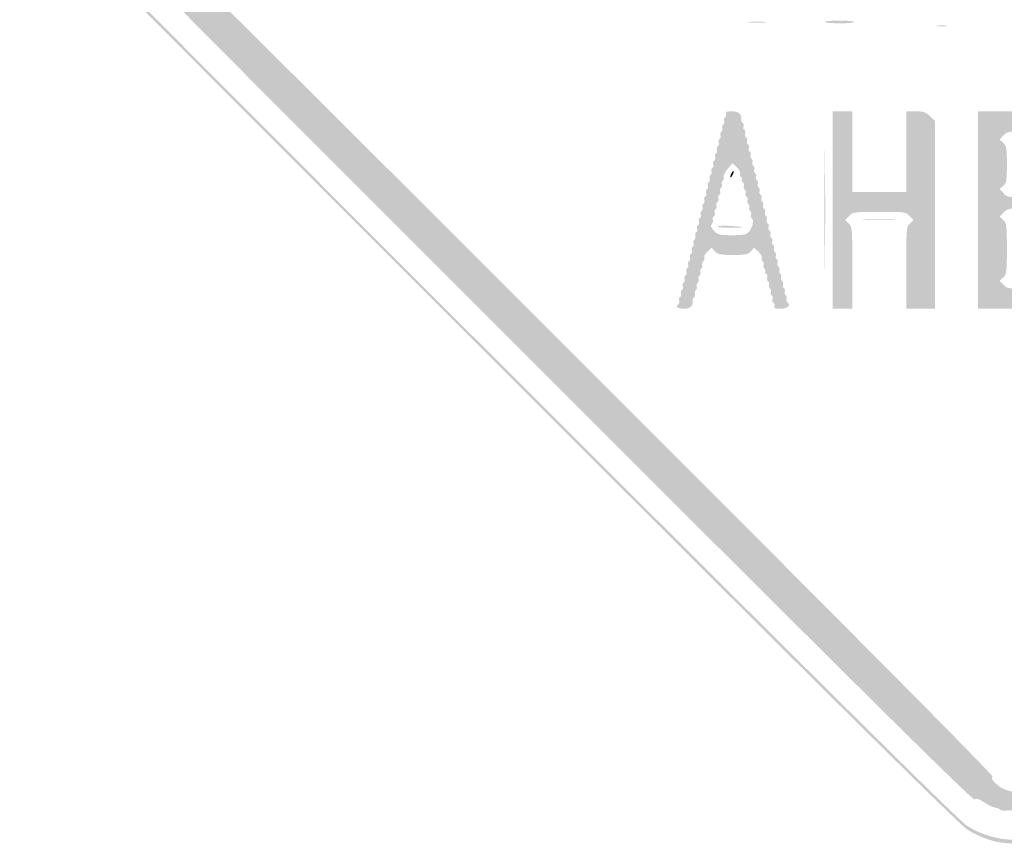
# Model space of a CAD drawing. Header units: inches. Extents: x -26.1 to 25.6, y -25.5 to 25.5.
# Tile 1 of 8: x -26.1 to -0.3, y -25.5 to -3.8. Entities that reach past the tile are written whole.
import ezdxf

# ---------------------------------------------------------------- set-up
doc = ezdxf.new("R2010")
doc.units = ezdxf.units.IN
doc.header["$MEASUREMENT"] = 0

msp = doc.modelspace()

# ---------------------------------------------------------------- hatches: boundary and pattern name
h = msp.add_hatch(color=7)
edge = h.paths.add_edge_path()
edge.add_spline(control_points=[(-0.644, -25.362), (-0.834, -25.31), (-1.112, -25.184), (-1.28, -25.074), (-1.494, -24.934), (-4.857, -21.604), (-13.096, -13.37), (-19.431, -7.041), (-24.715, -1.735), (-24.84, -1.579), (-25.178, -1.157), (-25.348, -0.785), (-25.415, -0.316), (-25.466, 0.035), (-25.463, 0.135), (-25.392, 0.464), (-25.226, 1.239), (-26.136, 0.288), (-13.135, 13.276)], knot_values=[0, 0, 0, 0, 1, 1, 1, 2, 2, 2, 3, 3, 3, 4, 4, 4, 5, 5, 5, 6, 6, 6, 6], degree=3, periodic=0)
edge.add_line((-13.135, 13.276), (-1.296, 25.104))
edge.add_line((-1.296, 25.104), (-0.964, 25.234))
edge.add_spline(control_points=[(-0.964, 25.234), (-0.48, 25.425), (-0.074, 25.482), (0.326, 25.416), (0.675, 25.358), (1.173, 25.164), (1.367, 25.011), (1.432, 24.959), (6.773, 19.634), (13.237, 13.177), (24.952, 1.475), (24.99, 1.437), (25.175, 1.061), (25.632, 0.135), (25.512, -0.754), (24.816, -1.603), (24.365, -2.153), (1.6, -24.862), (1.32, -25.041), (0.713, -25.429), (0.01, -25.544), (-0.644, -25.362)], knot_values=[0, 0, 0, 0, 1, 1, 1, 2, 2, 2, 3, 3, 3, 4, 4, 4, 5, 5, 5, 6, 6, 6, 7, 7, 7, 7], degree=3, periodic=0)
edge = h.paths.add_edge_path(flags=0)
edge.add_spline(control_points=[(0.778, -25.219), (0.933, -25.16), (1.177, -25.038), (1.32, -24.947), (1.6, -24.768), (24.271, -2.153), (24.722, -1.603), (25.418, -0.754), (25.538, 0.135), (25.081, 1.061), (24.895, 1.437), (24.857, 1.476), (13.143, 13.183), (1.534, 24.785), (1.386, 24.93), (1.037, 25.095), (0.364, 25.414), (-0.234, 25.427), (-0.964, 25.14)], knot_values=[0, 0, 0, 0, 1, 1, 1, 2, 2, 2, 3, 3, 3, 4, 4, 4, 5, 5, 5, 6, 6, 6, 6], degree=3, periodic=0)
edge.add_line((-0.964, 25.14), (-1.296, 25.01))
edge.add_line((-1.296, 25.01), (-13.088, 13.229))
edge.add_spline(control_points=[(-13.088, 13.229), (-26.037, 0.293), (-25.132, 1.239), (-25.298, 0.464), (-25.451, -0.246), (-25.266, -0.93), (-24.746, -1.579), (-24.621, -1.735), (-19.358, -7.02), (-13.049, -13.323), (-4.844, -21.522), (-1.494, -24.84), (-1.28, -24.98), (-0.69, -25.364), (0.135, -25.46), (0.778, -25.219)], knot_values=[0, 0, 0, 0, 1, 1, 1, 2, 2, 2, 3, 3, 3, 4, 4, 4, 5, 5, 5, 5], degree=3, periodic=0)
h = msp.add_hatch(color=7)
edge = h.paths.add_edge_path()
edge.add_spline(control_points=[(-0.074, -24.603), (-0.091, -24.574), (-0.164, -24.562), (-0.235, -24.576), (-0.305, -24.591), (-0.383, -24.583), (-0.407, -24.559), (-0.43, -24.535), (-0.495, -24.509), (-0.55, -24.5), (-0.605, -24.492), (-0.734, -24.429), (-0.837, -24.361), (-0.979, -24.267), (-1.038, -24.25), (-1.079, -24.291), (-1.12, -24.332), (-3.971, -21.508), (-12.74, -12.74), (-21.797, -3.683), (-24.333, -1.121), (-24.289, -1.077), (-24.244, -1.033), (-24.258, -0.986), (-24.351, -0.864), (-24.417, -0.778), (-24.458, -0.707), (-24.443, -0.707), (-24.428, -0.707), (-24.442, -0.659), (-24.474, -0.601), (-24.506, -0.543), (-24.535, -0.474), (-24.539, -0.448), (-24.543, -0.422), (-24.55, -0.39), (-24.555, -0.377), (-24.568, -0.343), (-24.57, 0.298), (-24.557, 0.354), (-24.551, 0.379), (-24.543, 0.422), (-24.538, 0.448), (-24.525, 0.534), (-24.28, 0.983), (-24.229, 1.014), (-24.194, 1.036), (-24.196, 1.067), (-24.236, 1.115), (-24.285, 1.174), (-22.46, 3.019), (-12.763, 12.716), (-3.318, 22.162), (-1.22, 24.237), (-1.165, 24.192), (-1.113, 24.148), (-1.082, 24.155), (-1.019, 24.224), (-0.945, 24.306), (-0.772, 24.395), (-0.448, 24.518), (-0.37, 24.547), (-0.169, 24.571), (0, 24.571), (0.169, 24.571), (0.37, 24.547), (0.448, 24.518), (0.754, 24.402), (0.946, 24.307), (0.996, 24.246), (1.038, 24.196), (1.064, 24.194), (1.117, 24.238), (1.173, 24.285), (3.192, 22.288), (12.716, 12.763), (22.241, 3.239), (24.237, 1.22), (24.191, 1.164), (24.147, 1.111), (24.151, 1.084), (24.21, 1.035), (24.282, 0.974), (24.524, 0.544), (24.538, 0.448), (24.543, 0.422), (24.551, 0.379), (24.557, 0.354), (24.57, 0.298), (24.568, -0.343), (24.555, -0.377), (24.55, -0.39), (24.543, -0.422), (24.539, -0.448), (24.535, -0.474), (24.506, -0.543), (24.474, -0.601), (24.442, -0.659), (24.428, -0.707), (24.443, -0.707), (24.458, -0.707), (24.417, -0.778), (24.351, -0.864), (24.258, -0.986), (24.244, -1.033), (24.289, -1.077), (24.333, -1.121), (21.797, -3.683), (12.74, -12.74), (3.971, -21.508), (1.12, -24.332), (1.079, -24.291), (1.038, -24.25), (0.979, -24.267), (0.837, -24.361), (0.734, -24.429), (0.605, -24.492), (0.55, -24.5), (0.495, -24.509), (0.43, -24.535), (0.407, -24.559), (0.383, -24.583), (0.305, -24.591), (0.235, -24.576), (0.164, -24.562), (0.091, -24.574), (0.074, -24.603), (0.056, -24.631), (0.023, -24.654), (0, -24.654), (-0.023, -24.654), (-0.056, -24.631), (-0.074, -24.603)], knot_values=[0, 0, 0, 0, 1, 1, 1, 2, 2, 2, 3, 3, 3, 4, 4, 4, 5, 5, 5, 6, 6, 6, 7, 7, 7, 8, 8, 8, 9, 9, 9, 10, 10, 10, 11, 11, 11, 12, 12, 12, 13, 13, 13, 14, 14, 14, 15, 15, 15, 16, 16, 16, 17, 17, 17, 18, 18, 18, 19, 19, 19, 20, 20, 20, 21, 21, 21, 22, 22, 22, 23, 23, 23, 24, 24, 24, 25, 25, 25, 26, 26, 26, 27, 27, 27, 28, 28, 28, 29, 29, 29, 30, 30, 30, 31, 31, 31, 32, 32, 32, 33, 33, 33, 34, 34, 34, 35, 35, 35, 36, 36, 36, 37, 37, 37, 38, 38, 38, 39, 39, 39, 40, 40, 40, 41, 41, 41, 42, 42, 42, 43, 43, 43, 44, 44, 44, 44], degree=3, periodic=0)
edge = h.paths.add_edge_path(flags=0)
edge.add_spline(control_points=[(0.296, -24.024), (0.496, -23.939), (0.687, -23.734), (0.611, -23.687), (0.575, -23.665), (4.673, -19.533), (12.096, -12.111), (20.323, -3.884), (23.652, -0.583), (23.692, -0.616), (23.762, -0.674), (24.059, -0.35), (24.023, -0.256), (24.01, -0.22), (24.019, -0.179), (24.044, -0.164), (24.097, -0.131), (24.104, 0.11), (24.053, 0.161), (24.019, 0.195), (24.013, 0.216), (24, 0.341), (23.997, 0.373), (21.476, 2.918), (18.399, 5.996), (14.658, 9.737), (12.786, 11.578), (12.752, 11.55), (12.676, 11.487), (0.592, 23.578), (0.661, 23.647), (0.697, 23.683), (0.664, 23.74), (0.543, 23.846), (0.45, 23.928), (0.348, 23.997), (0.317, 24), (0.217, 24.009), (0.167, 24.022), (0.082, 24.061), (0.037, 24.082), (-0.037, 24.082), (-0.082, 24.061), (-0.167, 24.022), (-0.217, 24.009), (-0.317, 24), (-0.348, 23.997), (-0.45, 23.928), (-0.543, 23.846), (-0.664, 23.74), (-0.697, 23.683), (-0.661, 23.647), (-0.592, 23.578), (-12.676, 11.487), (-12.752, 11.55), (-12.786, 11.578), (-14.658, 9.737), (-18.399, 5.996), (-21.476, 2.918), (-23.997, 0.373), (-24, 0.341), (-24.013, 0.216), (-24.019, 0.195), (-24.053, 0.161), (-24.104, 0.11), (-24.097, -0.131), (-24.044, -0.164), (-24.019, -0.179), (-24.009, -0.218), (-24.021, -0.249), (-24.056, -0.341), (-23.76, -0.673), (-23.693, -0.617), (-23.652, -0.583), (-20.436, -3.77), (-12.096, -12.111), (-4.673, -19.533), (-0.575, -23.665), (-0.611, -23.687), (-0.651, -23.712), (-0.636, -23.756), (-0.557, -23.84), (-0.34, -24.076), (0.002, -24.15), (0.296, -24.024)], knot_values=[0, 0, 0, 0, 1, 1, 1, 2, 2, 2, 3, 3, 3, 4, 4, 4, 5, 5, 5, 6, 6, 6, 7, 7, 7, 8, 8, 8, 9, 9, 9, 10, 10, 10, 11, 11, 11, 12, 12, 12, 13, 13, 13, 14, 14, 14, 15, 15, 15, 16, 16, 16, 17, 17, 17, 18, 18, 18, 19, 19, 19, 20, 20, 20, 21, 21, 21, 22, 22, 22, 23, 23, 23, 24, 24, 24, 25, 25, 25, 26, 26, 26, 27, 27, 27, 28, 28, 28, 28], degree=3, periodic=0)
h = msp.add_hatch(color=7)
edge = h.paths.add_edge_path()
edge.add_spline(control_points=[(-6.989, -3.878), (-6.878, -3.868), (-6.698, -3.868), (-6.588, -3.878), (-6.478, -3.888), (-6.568, -3.896), (-6.788, -3.896), (-7.009, -3.896), (-7.099, -3.888), (-6.989, -3.878)], knot_values=[0, 0, 0, 0, 1, 1, 1, 2, 2, 2, 3, 3, 3, 3], degree=3, periodic=0)
h = msp.add_hatch(color=7)
edge = h.paths.add_edge_path()
edge.add_spline(control_points=[(-5.013, -3.877), (-5.025, -3.858), (-4.857, -3.842), (-4.639, -3.842), (-4.421, -3.842), (-4.243, -3.858), (-4.243, -3.877), (-4.243, -3.897), (-4.411, -3.913), (-4.617, -3.913), (-4.823, -3.913), (-5.001, -3.897), (-5.013, -3.877)], knot_values=[0, 0, 0, 0, 1, 1, 1, 2, 2, 2, 3, 3, 3, 4, 4, 4, 4], degree=3, periodic=0)
h = msp.add_hatch(color=7)
edge = h.paths.add_edge_path()
edge.add_spline(control_points=[(-2.062, -3.973), (-1.99, -3.962), (-1.884, -3.963), (-1.826, -3.974), (-1.768, -3.985), (-1.827, -3.994), (-1.956, -3.993), (-2.086, -3.993), (-2.133, -3.984), (-2.062, -3.973)], knot_values=[0, 0, 0, 0, 1, 1, 1, 2, 2, 2, 3, 3, 3, 3], degree=3, periodic=0)
h = msp.add_hatch(color=7)
edge = h.paths.add_edge_path()
edge.add_spline(control_points=[(-8.884, -11.364), (-8.899, -11.34), (-8.888, -11.306), (-8.86, -11.289), (-8.832, -11.271), (-8.82, -11.228), (-8.834, -11.193), (-8.847, -11.157), (-8.837, -11.115), (-8.81, -11.098), (-8.783, -11.082), (-8.773, -11.039), (-8.786, -11.004), (-8.8, -10.969), (-8.789, -10.926), (-8.763, -10.91), (-8.736, -10.893), (-8.726, -10.851), (-8.739, -10.815), (-8.753, -10.78), (-8.742, -10.738), (-8.716, -10.721), (-8.689, -10.705), (-8.679, -10.662), (-8.692, -10.627), (-8.706, -10.591), (-8.695, -10.549), (-8.669, -10.533), (-8.642, -10.516), (-8.631, -10.474), (-8.645, -10.438), (-8.659, -10.403), (-8.648, -10.36), (-8.621, -10.344), (-8.595, -10.328), (-8.584, -10.285), (-8.598, -10.25), (-8.611, -10.214), (-8.601, -10.172), (-8.574, -10.156), (-8.548, -10.139), (-8.537, -10.097), (-8.551, -10.061), (-8.564, -10.026), (-8.554, -9.983), (-8.527, -9.967), (-8.501, -9.951), (-8.49, -9.908), (-8.504, -9.873), (-8.517, -9.837), (-8.507, -9.795), (-8.48, -9.778), (-8.453, -9.762), (-8.443, -9.72), (-8.456, -9.684), (-8.47, -9.649), (-8.459, -9.606), (-8.433, -9.59), (-8.406, -9.573), (-8.396, -9.531), (-8.409, -9.496), (-8.423, -9.46), (-8.412, -9.418), (-8.386, -9.401), (-8.359, -9.385), (-8.349, -9.342), (-8.362, -9.307), (-8.376, -9.272), (-8.365, -9.229), (-8.339, -9.213), (-8.312, -9.196), (-8.301, -9.154), (-8.315, -9.118), (-8.329, -9.083), (-8.318, -9.041), (-8.291, -9.024), (-8.265, -9.008), (-8.254, -8.965), (-8.268, -8.93), (-8.281, -8.894), (-8.271, -8.852), (-8.244, -8.836), (-8.218, -8.819), (-8.207, -8.777), (-8.221, -8.741), (-8.234, -8.706), (-8.224, -8.663), (-8.197, -8.647), (-8.171, -8.631), (-8.16, -8.588), (-8.174, -8.553), (-8.187, -8.517), (-8.177, -8.475), (-8.15, -8.458), (-8.123, -8.442), (-8.113, -8.4), (-8.126, -8.364), (-8.14, -8.329), (-8.129, -8.286), (-8.103, -8.27), (-8.076, -8.253), (-8.066, -8.211), (-8.079, -8.176), (-8.093, -8.14), (-8.082, -8.098), (-8.056, -8.081), (-8.029, -8.065), (-8.019, -8.022), (-8.032, -7.987), (-8.046, -7.952), (-8.035, -7.909), (-8.009, -7.893), (-7.982, -7.876), (-7.971, -7.834), (-7.985, -7.798), (-7.999, -7.763), (-7.988, -7.721), (-7.961, -7.704), (-7.935, -7.688), (-7.924, -7.645), (-7.938, -7.61), (-7.951, -7.574), (-7.941, -7.532), (-7.914, -7.516), (-7.888, -7.499), (-7.877, -7.457), (-7.891, -7.421), (-7.904, -7.386), (-7.894, -7.343), (-7.867, -7.327), (-7.841, -7.311), (-7.83, -7.268), (-7.844, -7.233), (-7.857, -7.197), (-7.847, -7.155), (-7.82, -7.139), (-7.793, -7.122), (-7.783, -7.08), (-7.796, -7.044), (-7.81, -7.009), (-7.799, -6.966), (-7.773, -6.95), (-7.746, -6.934), (-7.736, -6.891), (-7.749, -6.856), (-7.763, -6.82), (-7.752, -6.778), (-7.726, -6.761), (-7.699, -6.745), (-7.689, -6.703), (-7.702, -6.667), (-7.716, -6.632), (-7.705, -6.589), (-7.679, -6.573), (-7.652, -6.556), (-7.641, -6.514), (-7.655, -6.479), (-7.669, -6.443), (-7.658, -6.401), (-7.631, -6.384), (-7.605, -6.368), (-7.595, -6.325), (-7.608, -6.288), (-7.627, -6.239), (-7.588, -6.223), (-7.452, -6.223), (-7.273, -6.223), (-7.184, -6.302), (-7.206, -6.443), (-7.211, -6.473), (-7.194, -6.511), (-7.169, -6.527), (-7.143, -6.543), (-7.133, -6.585), (-7.147, -6.62), (-7.161, -6.655), (-7.15, -6.698), (-7.123, -6.714), (-7.097, -6.731), (-7.086, -6.773), (-7.1, -6.809), (-7.114, -6.844), (-7.103, -6.886), (-7.076, -6.903), (-7.05, -6.919), (-7.039, -6.962), (-7.053, -6.997), (-7.066, -7.033), (-7.056, -7.075), (-7.029, -7.091), (-7.003, -7.108), (-6.992, -7.15), (-7.006, -7.186), (-7.019, -7.221), (-7.009, -7.264), (-6.982, -7.28), (-6.955, -7.296), (-6.945, -7.339), (-6.958, -7.374), (-6.972, -7.41), (-6.961, -7.452), (-6.935, -7.469), (-6.908, -7.485), (-6.898, -7.527), (-6.911, -7.563), (-6.925, -7.598), (-6.914, -7.641), (-6.888, -7.657), (-6.861, -7.673), (-6.851, -7.716), (-6.864, -7.751), (-6.878, -7.787), (-6.867, -7.829), (-6.841, -7.846), (-6.814, -7.862), (-6.803, -7.904), (-6.817, -7.94), (-6.831, -7.975), (-6.82, -8.018), (-6.793, -8.034), (-6.767, -8.051), (-6.756, -8.093), (-6.77, -8.128), (-6.784, -8.164), (-6.773, -8.206), (-6.746, -8.223), (-6.72, -8.239), (-6.709, -8.282), (-6.723, -8.317), (-6.736, -8.352), (-6.726, -8.395), (-6.699, -8.411), (-6.673, -8.428), (-6.662, -8.47), (-6.676, -8.506), (-6.689, -8.541), (-6.679, -8.583), (-6.652, -8.6), (-6.626, -8.616), (-6.615, -8.659), (-6.629, -8.694), (-6.642, -8.73), (-6.631, -8.772), (-6.605, -8.788), (-6.578, -8.805), (-6.568, -8.847), (-6.581, -8.883), (-6.595, -8.918), (-6.584, -8.961), (-6.558, -8.977), (-6.531, -8.993), (-6.521, -9.036), (-6.534, -9.071), (-6.548, -9.107), (-6.537, -9.149), (-6.511, -9.166), (-6.484, -9.182), (-6.473, -9.224), (-6.487, -9.26), (-6.501, -9.295), (-6.49, -9.338), (-6.464, -9.354), (-6.437, -9.371), (-6.426, -9.413), (-6.44, -9.448), (-6.454, -9.484), (-6.443, -9.526), (-6.416, -9.543), (-6.39, -9.559), (-6.379, -9.602), (-6.393, -9.637), (-6.406, -9.672), (-6.396, -9.715), (-6.369, -9.731), (-6.343, -9.748), (-6.332, -9.79), (-6.346, -9.826), (-6.359, -9.861), (-6.349, -9.903), (-6.322, -9.92), (-6.296, -9.936), (-6.285, -9.979), (-6.299, -10.014), (-6.312, -10.05), (-6.302, -10.092), (-6.275, -10.108), (-6.248, -10.125), (-6.238, -10.167), (-6.251, -10.203), (-6.265, -10.238), (-6.254, -10.281), (-6.228, -10.297), (-6.201, -10.313), (-6.191, -10.356), (-6.204, -10.391), (-6.218, -10.427), (-6.207, -10.469), (-6.181, -10.485), (-6.154, -10.502), (-6.144, -10.544), (-6.157, -10.58), (-6.171, -10.615), (-6.16, -10.658), (-6.134, -10.674), (-6.107, -10.69), (-6.096, -10.733), (-6.11, -10.768), (-6.124, -10.804), (-6.113, -10.846), (-6.086, -10.863), (-6.06, -10.879), (-6.049, -10.921), (-6.063, -10.957), (-6.076, -10.992), (-6.066, -11.035), (-6.039, -11.051), (-6.013, -11.068), (-6.002, -11.11), (-6.016, -11.145), (-6.029, -11.181), (-6.019, -11.223), (-5.992, -11.24), (-5.886, -11.305), (-6, -11.408), (-6.179, -11.408), (-6.316, -11.408), (-6.355, -11.392), (-6.336, -11.342), (-6.322, -11.306), (-6.332, -11.263), (-6.359, -11.246), (-6.385, -11.23), (-6.396, -11.187), (-6.382, -11.152), (-6.369, -11.117), (-6.379, -11.074), (-6.406, -11.058), (-6.432, -11.041), (-6.443, -10.999), (-6.429, -10.963), (-6.416, -10.928), (-6.426, -10.886), (-6.453, -10.869), (-6.48, -10.853), (-6.49, -10.81), (-6.477, -10.775), (-6.463, -10.739), (-6.474, -10.697), (-6.5, -10.681), (-6.527, -10.664), (-6.537, -10.622), (-6.524, -10.586), (-6.51, -10.551), (-6.522, -10.508), (-6.55, -10.49), (-6.578, -10.473), (-6.59, -10.44), (-6.576, -10.418), (-6.562, -10.396), (-6.572, -10.365), (-6.597, -10.349), (-6.622, -10.333), (-6.632, -10.292), (-6.618, -10.256), (-6.604, -10.221), (-6.615, -10.178), (-6.642, -10.162), (-6.668, -10.146), (-6.68, -10.105), (-6.667, -10.073), (-6.654, -10.04), (-6.694, -9.966), (-6.755, -9.908)], knot_values=[0, 0, 0, 0, 1, 1, 1, 2, 2, 2, 3, 3, 3, 4, 4, 4, 5, 5, 5, 6, 6, 6, 7, 7, 7, 8, 8, 8, 9, 9, 9, 10, 10, 10, 11, 11, 11, 12, 12, 12, 13, 13, 13, 14, 14, 14, 15, 15, 15, 16, 16, 16, 17, 17, 17, 18, 18, 18, 19, 19, 19, 20, 20, 20, 21, 21, 21, 22, 22, 22, 23, 23, 23, 24, 24, 24, 25, 25, 25, 26, 26, 26, 27, 27, 27, 28, 28, 28, 29, 29, 29, 30, 30, 30, 31, 31, 31, 32, 32, 32, 33, 33, 33, 34, 34, 34, 35, 35, 35, 36, 36, 36, 37, 37, 37, 38, 38, 38, 39, 39, 39, 40, 40, 40, 41, 41, 41, 42, 42, 42, 43, 43, 43, 44, 44, 44, 45, 45, 45, 46, 46, 46, 47, 47, 47, 48, 48, 48, 49, 49, 49, 50, 50, 50, 51, 51, 51, 52, 52, 52, 53, 53, 53, 54, 54, 54, 55, 55, 55, 56, 56, 56, 57, 57, 57, 58, 58, 58, 59, 59, 59, 60, 60, 60, 61, 61, 61, 62, 62, 62, 63, 63, 63, 64, 64, 64, 65, 65, 65, 66, 66, 66, 67, 67, 67, 68, 68, 68, 69, 69, 69, 70, 70, 70, 71, 71, 71, 72, 72, 72, 73, 73, 73, 74, 74, 74, 75, 75, 75, 76, 76, 76, 77, 77, 77, 78, 78, 78, 79, 79, 79, 80, 80, 80, 81, 81, 81, 82, 82, 82, 83, 83, 83, 84, 84, 84, 85, 85, 85, 86, 86, 86, 87, 87, 87, 88, 88, 88, 89, 89, 89, 90, 90, 90, 91, 91, 91, 92, 92, 92, 93, 93, 93, 94, 94, 94, 95, 95, 95, 96, 96, 96, 97, 97, 97, 98, 98, 98, 99, 99, 99, 100, 100, 100, 101, 101, 101, 102, 102, 102, 103, 103, 103, 104, 104, 104, 105, 105, 105, 106, 106, 106, 107, 107, 107, 108, 108, 108, 109, 109, 109, 110, 110, 110, 111, 111, 111, 112, 112, 112, 113, 113, 113, 114, 114, 114, 115, 115, 115, 116, 116, 116, 117, 117, 117, 118, 118, 118, 119, 119, 119, 120, 120, 120, 121, 121, 121, 122, 122, 122, 123, 123, 123, 124, 124, 124, 124], degree=3, periodic=0)
edge.add_line((-6.755, -9.908), (-6.867, -9.804))
edge.add_line((-6.867, -9.804), (-6.953, -9.899))
edge.add_spline(control_points=[(-6.953, -9.899), (-7.025, -9.979), (-7.097, -9.994), (-7.425, -9.994), (-7.752, -9.994), (-7.824, -9.979), (-7.897, -9.899)], knot_values=[0, 0, 0, 0, 1, 1, 1, 2, 2, 2, 2], degree=3, periodic=0)
edge.add_line((-7.897, -9.899), (-7.983, -9.804))
edge.add_line((-7.983, -9.804), (-8.091, -9.906))
edge.add_spline(control_points=[(-8.091, -9.906), (-8.151, -9.962), (-8.188, -10.027), (-8.173, -10.05), (-8.159, -10.073), (-8.172, -10.122), (-8.202, -10.159), (-8.233, -10.195), (-8.245, -10.246), (-8.229, -10.271), (-8.214, -10.297), (-8.224, -10.331), (-8.252, -10.349), (-8.28, -10.366), (-8.292, -10.409), (-8.278, -10.445), (-8.265, -10.48), (-8.275, -10.523), (-8.302, -10.539), (-8.329, -10.556), (-8.339, -10.598), (-8.326, -10.633), (-8.312, -10.669), (-8.323, -10.711), (-8.349, -10.728), (-8.376, -10.744), (-8.386, -10.787), (-8.373, -10.822), (-8.359, -10.857), (-8.37, -10.9), (-8.396, -10.916), (-8.423, -10.933), (-8.433, -10.975), (-8.42, -11.011), (-8.406, -11.046), (-8.416, -11.088), (-8.441, -11.104), (-8.467, -11.119), (-8.484, -11.157), (-8.479, -11.188), (-8.458, -11.321), (-8.546, -11.408), (-8.7, -11.408), (-8.786, -11.408), (-8.869, -11.388), (-8.884, -11.364)], knot_values=[0, 0, 0, 0, 1, 1, 1, 2, 2, 2, 3, 3, 3, 4, 4, 4, 5, 5, 5, 6, 6, 6, 7, 7, 7, 8, 8, 8, 9, 9, 9, 10, 10, 10, 11, 11, 11, 12, 12, 12, 13, 13, 13, 14, 14, 14, 15, 15, 15, 15], degree=3, periodic=0)
edge = h.paths.add_edge_path(flags=0)
edge.add_spline(control_points=[(-7, -9.38), (-6.906, -9.276), (-6.865, -9.067), (-6.931, -9.027), (-6.954, -9.012), (-6.962, -8.972), (-6.948, -8.936), (-6.934, -8.901), (-6.945, -8.859), (-6.972, -8.842), (-6.998, -8.826), (-7.009, -8.783), (-6.995, -8.748), (-6.981, -8.712), (-6.992, -8.67), (-7.019, -8.654), (-7.045, -8.637), (-7.056, -8.595), (-7.042, -8.559), (-7.029, -8.524), (-7.039, -8.481), (-7.066, -8.465), (-7.092, -8.449), (-7.103, -8.406), (-7.089, -8.371), (-7.076, -8.335), (-7.086, -8.293), (-7.113, -8.276), (-7.139, -8.26), (-7.15, -8.218), (-7.137, -8.182), (-7.123, -8.147), (-7.135, -8.103), (-7.163, -8.086), (-7.191, -8.069), (-7.203, -8.036), (-7.189, -8.014), (-7.175, -7.992), (-7.184, -7.961), (-7.21, -7.945), (-7.235, -7.929), (-7.245, -7.89), (-7.233, -7.857), (-7.22, -7.824), (-7.261, -7.749), (-7.323, -7.691)], knot_values=[0, 0, 0, 0, 1, 1, 1, 2, 2, 2, 3, 3, 3, 4, 4, 4, 5, 5, 5, 6, 6, 6, 7, 7, 7, 8, 8, 8, 9, 9, 9, 10, 10, 10, 11, 11, 11, 12, 12, 12, 13, 13, 13, 14, 14, 14, 15, 15, 15, 15], degree=3, periodic=0)
edge.add_line((-7.323, -7.691), (-7.436, -7.585))
edge.add_line((-7.436, -7.585), (-7.562, -7.735))
edge.add_spline(control_points=[(-7.562, -7.735), (-7.632, -7.818), (-7.678, -7.914), (-7.665, -7.948), (-7.652, -7.983), (-7.663, -8.024), (-7.689, -8.041), (-7.716, -8.057), (-7.726, -8.1), (-7.713, -8.135), (-7.699, -8.17), (-7.71, -8.213), (-7.736, -8.229), (-7.763, -8.246), (-7.773, -8.288), (-7.76, -8.324), (-7.746, -8.359), (-7.757, -8.401), (-7.783, -8.418), (-7.81, -8.434), (-7.821, -8.477), (-7.807, -8.512), (-7.793, -8.548), (-7.804, -8.59), (-7.831, -8.606), (-7.857, -8.623), (-7.868, -8.665), (-7.854, -8.701), (-7.841, -8.736), (-7.851, -8.779), (-7.878, -8.795), (-7.904, -8.811), (-7.915, -8.854), (-7.901, -8.889), (-7.888, -8.925), (-7.898, -8.967), (-7.925, -8.984), (-7.951, -9), (-7.963, -9.04), (-7.95, -9.074), (-7.937, -9.107), (-7.95, -9.157), (-7.979, -9.186), (-8.017, -9.224), (-8.002, -9.27), (-7.92, -9.357), (-7.82, -9.463), (-7.773, -9.475), (-7.447, -9.475), (-7.145, -9.475), (-7.072, -9.46), (-7, -9.38)], knot_values=[0, 0, 0, 0, 1, 1, 1, 2, 2, 2, 3, 3, 3, 4, 4, 4, 5, 5, 5, 6, 6, 6, 7, 7, 7, 8, 8, 8, 9, 9, 9, 10, 10, 10, 11, 11, 11, 12, 12, 12, 13, 13, 13, 14, 14, 14, 15, 15, 15, 16, 16, 16, 17, 17, 17, 17], degree=3, periodic=0)
h = msp.add_hatch(color=7)
edge = h.paths.add_edge_path()
edge.add_line((-4.808, -8.815), (-4.808, -6.223))
edge.add_line((-4.808, -6.223), (-4.549, -6.223))
edge.add_line((-4.549, -6.223), (-4.29, -6.223))
edge.add_line((-4.29, -6.223), (-4.29, -7.283))
edge.add_line((-4.29, -7.283), (-4.29, -8.344))
edge.add_line((-4.29, -8.344), (-3.583, -8.344))
edge.add_line((-3.583, -8.344), (-2.876, -8.344))
edge.add_line((-2.876, -8.344), (-2.876, -7.283))
edge.add_line((-2.876, -7.283), (-2.876, -6.223))
edge.add_line((-2.876, -6.223), (-2.631, -6.223))
edge.add_spline(control_points=[(-2.631, -6.223), (-2.429, -6.223), (-2.362, -6.245), (-2.254, -6.349)], knot_values=[0, 0, 0, 0, 1, 1, 1, 1], degree=3, periodic=0)
edge.add_line((-2.254, -6.349), (-2.121, -6.476))
edge.add_line((-2.121, -6.476), (-2.121, -8.942))
edge.add_line((-2.121, -8.942), (-2.121, -11.408))
edge.add_line((-2.121, -11.408), (-2.498, -11.408))
edge.add_line((-2.498, -11.408), (-2.876, -11.408))
edge.add_line((-2.876, -11.408), (-2.876, -10.331))
edge.add_spline(control_points=[(-2.876, -10.331), (-2.876, -9.311), (-2.871, -9.25), (-2.781, -9.168)], knot_values=[0, 0, 0, 0, 1, 1, 1, 1], degree=3, periodic=0)
edge.add_line((-2.781, -9.168), (-2.686, -9.082))
edge.add_line((-2.686, -9.082), (-2.789, -8.972))
edge.add_spline(control_points=[(-2.789, -8.972), (-2.888, -8.867), (-2.92, -8.862), (-3.583, -8.862), (-4.245, -8.862), (-4.278, -8.867), (-4.377, -8.972)], knot_values=[0, 0, 0, 0, 1, 1, 1, 2, 2, 2, 2], degree=3, periodic=0)
edge.add_line((-4.377, -8.972), (-4.48, -9.082))
edge.add_line((-4.48, -9.082), (-4.385, -9.168))
edge.add_spline(control_points=[(-4.385, -9.168), (-4.295, -9.25), (-4.29, -9.311), (-4.29, -10.331)], knot_values=[0, 0, 0, 0, 1, 1, 1, 1], degree=3, periodic=0)
edge.add_line((-4.29, -10.331), (-4.29, -11.408))
edge.add_line((-4.29, -11.408), (-4.549, -11.408))
edge.add_line((-4.549, -11.408), (-4.808, -11.408))
edge.add_line((-4.808, -11.408), (-4.808, -8.815))
h = msp.add_hatch(color=7)
edge = h.paths.add_edge_path()
edge.add_line((-0.99, -8.815), (-0.99, -6.223))
edge.add_line((-0.99, -6.223), (0.103, -6.223))
edge.add_line((0.103, -6.223), (1.197, -6.223))
edge.add_line((1.197, -6.223), (1.329, -6.349))
edge.add_spline(control_points=[(1.329, -6.349), (1.413, -6.429), (1.461, -6.525), (1.461, -6.608)], knot_values=[0, 0, 0, 0, 1, 1, 1, 1], degree=3, periodic=0)
edge.add_line((1.461, -6.608), (1.461, -6.741))
edge.add_line((1.461, -6.741), (0.621, -6.741))
edge.add_spline(control_points=[(0.621, -6.741), (-0.198, -6.741), (-0.222, -6.744), (-0.322, -6.851)], knot_values=[0, 0, 0, 0, 1, 1, 1, 1], degree=3, periodic=0)
edge.add_line((-0.322, -6.851), (-0.426, -6.961))
edge.add_line((-0.426, -6.961), (-0.331, -7.047))
edge.add_spline(control_points=[(-0.331, -7.047), (-0.247, -7.122), (-0.236, -7.191), (-0.236, -7.613), (-0.236, -8.035), (-0.247, -8.104), (-0.331, -8.18)], knot_values=[0, 0, 0, 0, 1, 1, 1, 2, 2, 2, 2], degree=3, periodic=0)
edge.add_line((-0.331, -8.18), (-0.426, -8.266))
edge.add_line((-0.426, -8.266), (-0.322, -8.375))
edge.add_spline(control_points=[(-0.322, -8.375), (-0.23, -8.474), (-0.178, -8.485), (0.197, -8.485)], knot_values=[0, 0, 0, 0, 1, 1, 1, 1], degree=3, periodic=0)
edge.add_line((0.197, -8.485), (0.613, -8.485))
edge.add_line((0.613, -8.485), (0.613, -8.627))
edge.add_line((0.613, -8.627), (0.613, -8.768))
edge.add_line((0.613, -8.768), (0.197, -8.768))
edge.add_spline(control_points=[(0.197, -8.768), (-0.178, -8.768), (-0.23, -8.779), (-0.322, -8.878)], knot_values=[0, 0, 0, 0, 1, 1, 1, 1], degree=3, periodic=0)
edge.add_line((-0.322, -8.878), (-0.426, -8.988))
edge.add_line((-0.426, -8.988), (-0.331, -9.074))
edge.add_spline(control_points=[(-0.331, -9.074), (-0.244, -9.152), (-0.236, -9.218), (-0.236, -9.829), (-0.236, -10.44), (-0.244, -10.505), (-0.331, -10.584)], knot_values=[0, 0, 0, 0, 1, 1, 1, 2, 2, 2, 2], degree=3, periodic=0)
edge.add_line((-0.331, -10.584), (-0.426, -10.67))
edge.add_line((-0.426, -10.67), (-0.322, -10.78))
edge.add_spline(control_points=[(-0.322, -10.78), (-0.221, -10.887), (-0.203, -10.889), (0.715, -10.889)], knot_values=[0, 0, 0, 0, 1, 1, 1, 1], degree=3, periodic=0)
edge.add_line((0.715, -10.889), (1.65, -10.889))
edge.add_line((1.65, -10.889), (1.65, -11.149))
edge.add_line((1.65, -11.149), (1.65, -11.408))
edge.add_line((1.65, -11.408), (0.33, -11.408))
edge.add_line((0.33, -11.408), (-0.99, -11.408))
edge.add_line((-0.99, -11.408), (-0.99, -8.815))
h = msp.add_hatch(color=7)
edge = h.paths.add_edge_path()
edge.add_spline(control_points=[(-5.022, -8.815), (-5.022, -7.376), (-5.016, -6.788), (-5.009, -7.507), (-5.001, -8.227), (-5.001, -9.404), (-5.009, -10.123), (-5.016, -10.843), (-5.022, -10.254), (-5.022, -8.815)], knot_values=[0, 0, 0, 0, 1, 1, 1, 2, 2, 2, 3, 3, 3, 3], degree=3, periodic=0)
h = msp.add_hatch(color=7)
edge = h.paths.add_edge_path()
edge.add_spline(control_points=[(-7.494, -7.943), (-7.494, -7.917), (-7.473, -7.864), (-7.448, -7.825), (-7.423, -7.786), (-7.402, -7.776), (-7.402, -7.802), (-7.402, -7.828), (-7.423, -7.881), (-7.448, -7.92), (-7.473, -7.958), (-7.494, -7.969), (-7.494, -7.943)], knot_values=[0, 0, 0, 0, 1, 1, 1, 2, 2, 2, 3, 3, 3, 4, 4, 4, 4], degree=3, periodic=0)
h = msp.add_hatch(color=7)
edge = h.paths.add_edge_path()
edge.add_spline(control_points=[(-7.825, -9.251), (-7.825, -9.232), (-7.703, -9.222), (-7.554, -9.229), (-7.081, -9.253), (-7.035, -9.272), (-7.436, -9.28), (-7.65, -9.283), (-7.825, -9.271), (-7.825, -9.251)], knot_values=[0, 0, 0, 0, 1, 1, 1, 2, 2, 2, 3, 3, 3, 3], degree=3, periodic=0)
h = msp.add_hatch(color=7)
edge = h.paths.add_edge_path()
edge.add_spline(control_points=[(-3.948, -9.063), (-3.747, -9.054), (-3.418, -9.054), (-3.217, -9.063), (-3.016, -9.072), (-3.181, -9.079), (-3.583, -9.079), (-3.985, -9.079), (-4.149, -9.072), (-3.948, -9.063)], knot_values=[0, 0, 0, 0, 1, 1, 1, 2, 2, 2, 3, 3, 3, 3], degree=3, periodic=0)

doc.saveas('drawing.dxf')
